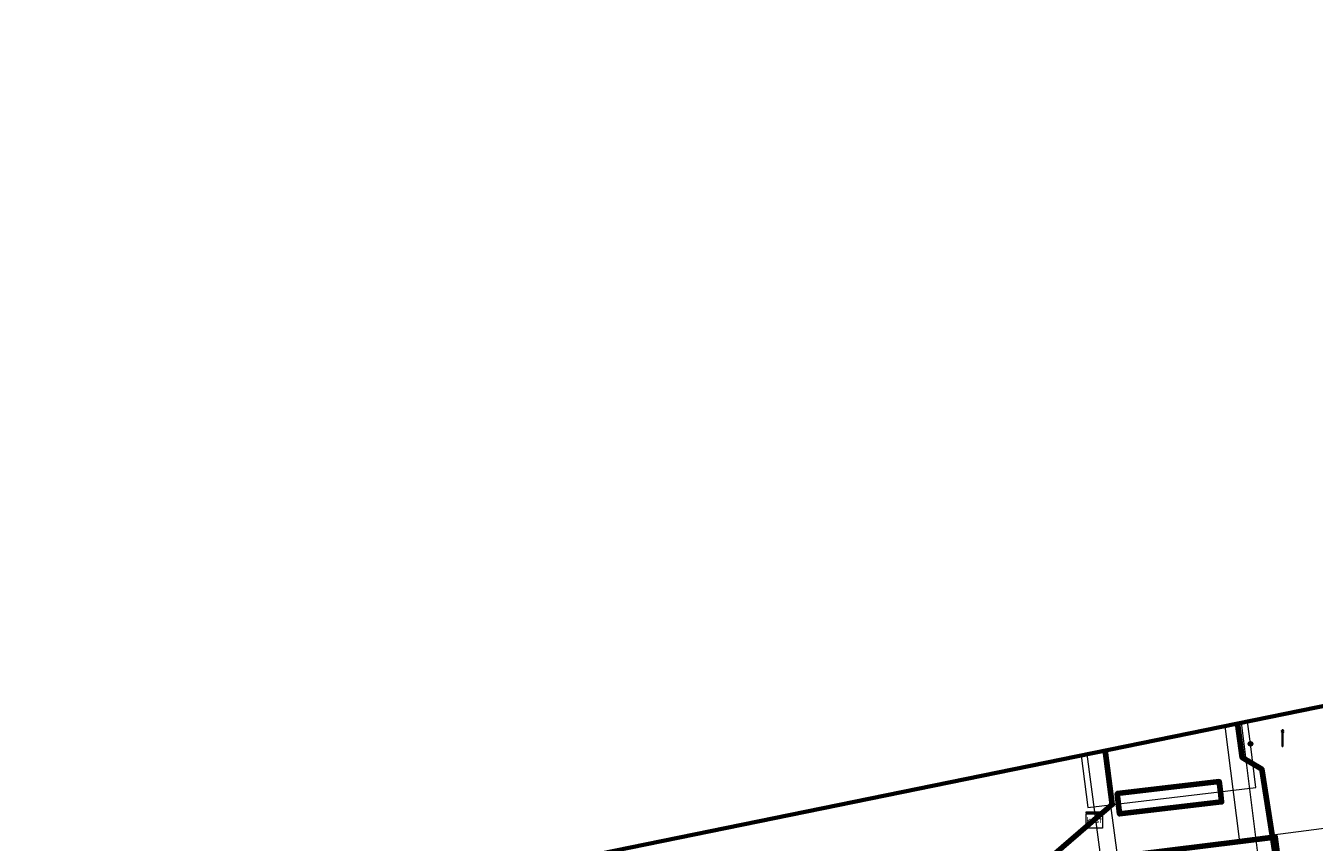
# Model space of a CAD drawing. Extents: x 152558 to 154479, y 462974 to 463683.
# Tile 36 of 256: x 152790 to 152852, y 463643 to 463683. Entities that reach past the tile are written whole.
import ezdxf
from ezdxf.enums import TextEntityAlignment as Align
from ezdxf.lldxf.tags import DXFTag

# ---------------------------------------------------------------- set-up
doc = ezdxf.new("R2010")
doc.units = 0
doc.header["$LTSCALE"] = 0.2
doc.layers.get('0').update_dxf_attribs({"linetype": 'CONTINUOUS'})
for name, color, linetype, lineweight in [('B-RO-KL-DATA_COAXIAAL_7_ZIGGO BV-G', 90, 'KL-DATA-N', 18), ('B-RO-KL-DATA_HULPSTUK_ZIGGO BV-S', 90, 'CONTINUOUS', 25), ('B-RO-KL-DATA_KABELBED_KPN BV-G', 90, 'CONTINUOUS', 100), ('B-RO-KL-DATA_KABELBED_ZIGGO BV-G', 90, 'CONTINUOUS', 100), ('B-RO-KL-ET_LS_400 V_STEDIN NETBEHEER BV-G', 190, 'KL-LS-N', 18), ('B-RO-KL-ET_LS_GEMEENTE AMERSFOORT-S', 190, 'CONTINUOUS', 25), ('B-RO-KL-ET_LS_HULPSTUK_STEDIN NETBEHEER BV-S', 190, 'CONTINUOUS', 25), ('B-RO-KL-ET_LS_MANTELBUIS_PVC_125_STEDIN NETBEHEER BV-G', 190, 'CONTINUOUS', 100), ('B-RO-KL-GAS_LD_PVC_63_0.1 BAR_STEDIN NETBEHEER BV-G', 50, 'KL-GAS-LD-N', 18), ('B-RO-KL-WATER_100_VITENS-G', 170, 'KL-WATER-N', 18), ('B-RO-OG-INFO_ORIENTATIEPOLYGOON-GV', 7, 'CONTINUOUS', 70)]:
    doc.layers.add(name, color=color, linetype=linetype, lineweight=lineweight)
doc.styles.add('NLCS-ISO', font='NLCS-ISO.ttf')
tags = doc.linetypes.add('KL-DATA-N', pattern='A,4,-1,[101,NLCS.SHX,S=0.5,R=0,X=0,Y=0],-1,4,-1,["D",Standard,S=1,R=0,X=-0.25,Y=-0.5],-1.5', length=12.5).pattern_tags.tags
tags[18] = DXFTag(74, 10)
tags = doc.linetypes.add('KL-GAS-LD-N', pattern='A,4,-1,[69,NLCS.SHX,S=0.5,R=0,X=0,Y=0],-1,4,-1,["L",Standard,S=1,R=0,X=0.25,Y=-0.5],-2', length=13).pattern_tags.tags
tags[18] = DXFTag(74, 10)
tags = doc.linetypes.add('KL-LS-N', pattern='A,4,-1,[103,NLCS.SHX,S=0.75,R=0,X=0,Y=0],-1,4,-1,["L",Standard,S=1,R=0,X=0,Y=-0.5],-2', length=13).pattern_tags.tags
tags[18] = DXFTag(74, 10)
doc.linetypes.add('KL-WATER-N', pattern='A,7,-0.5,[168,NLCS.SHX,S=0.75,R=0,X=0.75,Y=0],-2', length=9.5)

# ---------------------------------------------------------------- blocks, each defined once
blk = doc.blocks.new('SKL-WTB_HULP_MOF-SO')
at = {"linetype": 'ByBlock', "lineweight": 18}
h = blk.add_hatch(color=0, dxfattribs=at)
h.dxf.hatch_style = 1
h.paths.add_polyline_path([(-0.5625, 0, 1), (0.5625, 0, 1)])
at = {"color": 0, "linetype": 'ByBlock', "lineweight": 18}
blk.add_circle((0, 0), 0.5625, dxfattribs=at)
at = {"color": 0, "linetype": 'ByBlock', "lineweight": 18, "style": 'NLCS-ISO', "flags": 1}
for tag, p in [('TYPE', (1.5, 0)), ('OMSCHRIJVING', (1.5, -3)), ('LABEL', (1.5, -1.5))]:
    blk.add_attdef(tag, p, '', height=1, dxfattribs=at)
blk = doc.blocks.new('SKL-WTB_HULP_KAST-SO')
at = {"color": 0, "linetype": 'ByBlock', "lineweight": 18}
for points in [[(-2, 2), (2, 2), (2, 1.68), (-2, 1.68)], [(-2, 1.52), (2, 1.52), (2, -2), (-2, -2)]]:
    blk.add_lwpolyline(points, close=True, dxfattribs=at)
at = {"color": 0, "linetype": 'ByBlock', "lineweight": 18, "style": 'NLCS-ISO'}
blk.add_text('kast', height=1.5, dxfattribs=at).set_placement((0, 0), align=Align.MIDDLE_CENTER)
at = {"color": 0, "linetype": 'ByBlock', "lineweight": 18, "style": 'NLCS-ISO', "flags": 1}
for tag, p in [('TYPE', (2.5, 0)), ('OMSCHRIJVING', (2.5, -3)), ('LABEL', (2.5, -1.5))]:
    blk.add_attdef(tag, p, '', height=1, dxfattribs=at)
blk = doc.blocks.new('SKL-ET_LS_MAST-SO')
for p, q in [((-0.05, 2.07), (0.05, 2.07)), ((-0.05, -2), (0.05, -2))]:
    blk.add_line(p, q)
for points in [[(-0.18, 1.76), (-0.22, 1.76), (-0.22, 1.84), (-0.18, 1.84), (-0.18, 1.79)], [(-0.18, 1.49), (-0.22, 1.49), (-0.22, 1.57), (-0.18, 1.57), (-0.18, 1.52)], [(-0.18, 1.79), (-0.05, 1.79)], [(-0.18, 1.76), (-0.05, 1.76)], [(-0.18, 1.52), (-0.05, 1.52)], [(-0.18, 1.49), (-0.05, 1.49)], [(-0.05, -2), (-0.05, 2.07)], [(0.05, -2), (0.05, 2.07)], [(0.18, 1.92), (0.05, 1.92)], [(0.18, 1.89), (0.05, 1.89)], [(0.18, 1.66), (0.05, 1.66)], [(0.18, 1.63), (0.05, 1.63)], [(0.18, 1.39), (0.05, 1.39)], [(0.18, 1.36), (0.05, 1.36)], [(0.18, 1.89), (0.22, 1.89), (0.22, 1.97), (0.18, 1.97), (0.18, 1.92)], [(0.18, 1.63), (0.22, 1.63), (0.22, 1.71), (0.18, 1.71), (0.18, 1.66)], [(0.18, 1.36), (0.22, 1.36), (0.22, 1.44), (0.18, 1.44), (0.18, 1.39)]]:
    blk.add_lwpolyline(points)

msp = doc.modelspace()

# ---------------------------------------------------------------- linework, layer by layer
at = {"layer": 'B-RO-KL-DATA_COAXIAAL_7_ZIGGO BV-G', "flags": 128}
msp.add_lwpolyline([(152841.546, 463644.308), (152842.422, 463645.061), (152842.069, 463647.692)], dxfattribs=at)
msp.add_lwpolyline([(152841.546, 463644.308), (152842.422, 463645.061), (152842.069, 463647.692)], dxfattribs=at)
msp.add_lwpolyline([(152841.546, 463644.308), (152842.422, 463645.061), (152842.069, 463647.692)], dxfattribs=at)
msp.add_lwpolyline([(152841.546, 463644.308), (152842.422, 463645.061), (152842.069, 463647.692)], dxfattribs=at)
msp.add_lwpolyline([(152841.546, 463644.308), (152842.422, 463645.061), (152842.069, 463647.692)], dxfattribs=at)
msp.add_lwpolyline([(152841.546, 463644.308), (152842.422, 463645.061), (152842.069, 463647.692)], dxfattribs=at)
msp.add_lwpolyline([(152841.546, 463644.308), (152842.422, 463645.061), (152842.069, 463647.692)], dxfattribs=at)
msp.add_lwpolyline([(152841.546, 463644.308), (152842.422, 463645.061), (152842.069, 463647.692)], dxfattribs=at)
msp.add_lwpolyline([(152841.546, 463644.308), (152842.422, 463645.061), (152842.069, 463647.692)], dxfattribs=at)
msp.add_lwpolyline([(152841.546, 463644.308), (152842.422, 463645.061), (152842.069, 463647.692)], dxfattribs=at)
msp.add_lwpolyline([(152841.546, 463644.308), (152842.422, 463645.061), (152842.069, 463647.692)], dxfattribs=at)
msp.add_lwpolyline([(152841.546, 463644.308), (152842.422, 463645.061), (152842.069, 463647.692)], dxfattribs=at)
msp.add_lwpolyline([(152841.546, 463644.308), (152842.422, 463645.061), (152842.069, 463647.692)], dxfattribs=at)
msp.add_lwpolyline([(152841.546, 463644.308), (152842.422, 463645.061), (152842.069, 463647.692)], dxfattribs=at)
msp.add_lwpolyline([(152841.546, 463644.308), (152842.422, 463645.061), (152842.069, 463647.692)], dxfattribs=at)
msp.add_lwpolyline([(152841.546, 463644.308), (152842.422, 463645.061), (152842.069, 463647.692)], dxfattribs=at)
msp.add_lwpolyline([(152841.546, 463644.308), (152842.422, 463645.061), (152842.069, 463647.692)], dxfattribs=at)
msp.add_lwpolyline([(152841.546, 463644.308), (152842.422, 463645.061), (152842.069, 463647.692)], dxfattribs=at)
msp.add_lwpolyline([(152841.546, 463644.308), (152842.422, 463645.061), (152842.069, 463647.692)], dxfattribs=at)
msp.add_lwpolyline([(152841.546, 463644.308), (152842.422, 463645.061), (152842.069, 463647.692)], dxfattribs=at)
msp.add_lwpolyline([(152841.546, 463644.308), (152842.422, 463645.061), (152842.069, 463647.692)], dxfattribs=at)
msp.add_lwpolyline([(152841.546, 463644.308), (152842.422, 463645.061), (152842.069, 463647.692)], dxfattribs=at)
msp.add_lwpolyline([(152841.546, 463644.308), (152842.422, 463645.061), (152842.069, 463647.692)], dxfattribs=at)
at = {"layer": 'B-RO-KL-DATA_KABELBED_KPN BV-G', "flags": 128}
msp.add_lwpolyline([(152848.515, 463649.008), (152848.738, 463647.352), (152849.706, 463646.776), (152850.415, 463642.223), (152851.882, 463632.793), (152851.973, 463632.211), (152851.973, 463632.211)], dxfattribs=at)
at = {"layer": 'B-RO-KL-DATA_KABELBED_ZIGGO BV-G', "flags": 128}
for points in [[(152841.546, 463644.308), (152842.422, 463645.061), (152842.069, 463647.692)], [(152839.647, 463642.674), (152841.546, 463644.308)]]:
    msp.add_lwpolyline(points, dxfattribs=at)
at = {"layer": 'B-RO-KL-ET_LS_400 V_STEDIN NETBEHEER BV-G', "flags": 128}
for points in [[(152849.147, 463648.017), (152849.009, 463649.109)], [(152840.903, 463647.454), (152841.236, 463644.92), (152849.416, 463645.888), (152849.147, 463648.017)]]:
    msp.add_lwpolyline(points, dxfattribs=at)
at = {"layer": 'B-RO-KL-ET_LS_MANTELBUIS_PVC_125_STEDIN NETBEHEER BV-G', "flags": 128}
for points in [[(152847.686, 463645.684), (152847.628, 463646.181), (152842.662, 463645.593), (152842.779, 463644.6), (152847.745, 463645.188), (152847.686, 463645.684)], [(152850.416, 463642.978), (152850.355, 463643.475), (152840.134, 463642.206), (152840.257, 463641.213), (152850.478, 463642.482), (152850.416, 463642.978)]]:
    msp.add_lwpolyline(points, dxfattribs=at)
at = {"layer": 'B-RO-KL-GAS_LD_PVC_63_0.1 BAR_STEDIN NETBEHEER BV-G', "flags": 128}
for points in [[(152849.529, 463642.566), (152848.716, 463649.049)], [(152841.971, 463641.627), (152841.199, 463647.514)]]:
    msp.add_lwpolyline(points, dxfattribs=at)
at = {"layer": 'B-RO-KL-WATER_100_VITENS-G', "flags": 128}
for points in [[(152848.621, 463643.37), (152857.839, 463644.574), (152879.65, 463647.422), (152896.557, 463649.527), (152898.917, 463649.821)], [(152848.621, 463643.37), (152847.908, 463648.884)], [(152842.669, 463642.593), (152841.991, 463647.676)], [(152842.669, 463642.593), (152848.621, 463643.37)]]:
    msp.add_lwpolyline(points, dxfattribs=at)
at = {"layer": 'B-RO-OG-INFO_ORIENTATIEPOLYGOON-GV', "flags": 128}
msp.add_lwpolyline([(152558, 463387), (153001, 463152), (154184, 462974), (154479, 462991), (154348, 463253), (154416, 463495), (154184, 463676), (154096, 463676), (153945, 463663), (153854, 463451), (153015, 463683), (152584, 463595)], close=True, dxfattribs=at)

# ---------------------------------------------------------------- block references
at = {"layer": 'B-RO-KL-DATA_HULPSTUK_ZIGGO BV-S', "xscale": 0.2, "yscale": 0.2, "zscale": 0.2}
msp.add_blockref('SKL-WTB_HULP_KAST-SO', (152841.546, 463644.308), dxfattribs=at)
at = {"layer": 'B-RO-KL-ET_LS_GEMEENTE AMERSFOORT-S', "xscale": 0.2, "yscale": 0.2, "zscale": 0.2}
msp.add_blockref('SKL-ET_LS_MAST-SO', (152850.708, 463648.292), dxfattribs=at)
at = {"layer": 'B-RO-KL-ET_LS_HULPSTUK_STEDIN NETBEHEER BV-S', "xscale": 0.2, "yscale": 0.2, "zscale": 0.2}
msp.add_blockref('SKL-WTB_HULP_MOF-SO', (152849.147, 463648.017), dxfattribs=at)

doc.saveas('drawing.dxf')
